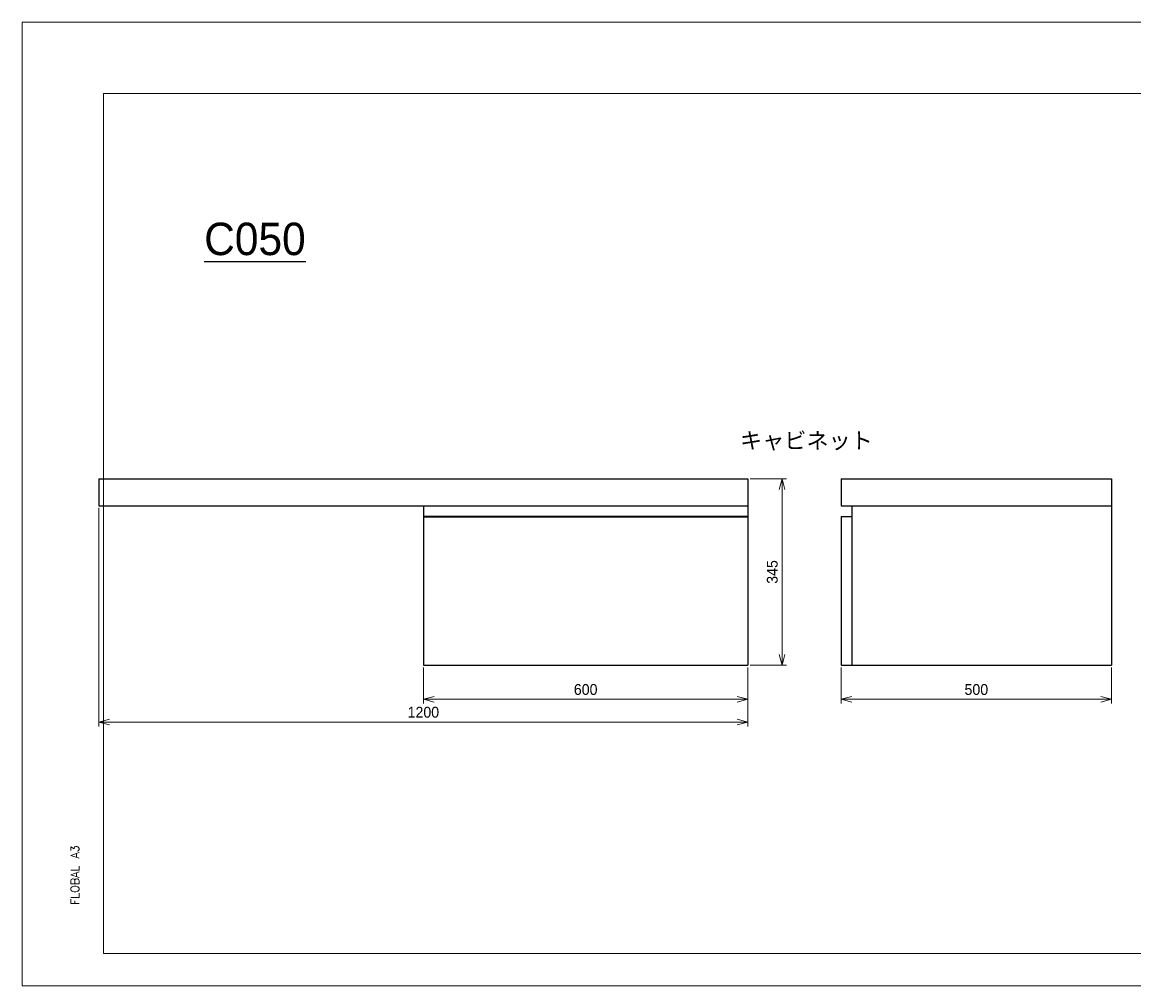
# Model space of a CAD drawing. Header units: millimetres. Extents: x 0 to 4099, y 0 to 1782.
# Tile 1 of 3: x 0 to 2054, y 0 to 1782. Entities that reach past the tile are written whole.
import ezdxf

# ---------------------------------------------------------------- set-up
doc = ezdxf.new("R2010")
doc.units = ezdxf.units.MM
doc.header["$LTSCALE"] = 0.3
doc.layers.add('HOJO', color=8, linetype='Continuous', lineweight=13, plot=False)
doc.layers.add('実線', color=3, linetype='Continuous', lineweight=35)
doc.layers.add('寸法', color=2, linetype='Continuous', lineweight=18)
doc.styles.add('MS Pゴシック', font='txt')
doc.styles.get("Standard").update_dxf_attribs({"font": 'txt.shx', "bigfont": 'bigfont.shx'})
doc.dimstyles.new('MyDim S＝1：6', dxfattribs={"dimtxt": 2.5, "dimasz": 2.5, "dimexe": 1, "dimexo": 0.5, "dimgap": 1, "dimtad": 3, "dimdsep": 46, "dimtxsty": 'MS Pゴシック', "dimblk": 'OPEN30', "dimcen": 0, "dimclrd": 256, "dimclre": 256, "dimclrt": 256, "dimazin": 2, "dimtfac": 1, "dimtmove": 0, "dimatfit": 3, "dimldrblk": 'OPEN30', "dimfxl": 1, "dimlwd": 18, "dimlwe": 18, "dimarcsym": 0})

# ---------------------------------------------------------------- blocks, each defined once
blk = doc.blocks.new('_Open30')
at = {"color": 0, "lineweight": -2}
for p, q in [((-1, 0.27), (0, 0)), ((0, 0), (-1, -0.27)), ((0, 0), (-1, 0))]:
    blk.add_line(p, q, dxfattribs=at)
blk = doc.blocks.new('*D26')
at = {"layer": 'Defpoints', "color": 0, "ltscale": 6, "transparency": 16777216}
for p in [(741.4, 592.8), (1341.4, 592.8), (741.4, 529.8)]:
    blk.add_point(p, dxfattribs=at)
at = {"layer": '寸法', "lineweight": 18, "ltscale": 6, "transparency": 16777216}
for p, q in [((741.4, 588.8), (741.4, 521.8)), ((1341.4, 588.8), (1341.4, 521.8)), ((1321.4, 529.8), (761.4, 529.8))]:
    blk.add_line(p, q, dxfattribs=at)
at = {"layer": '寸法', "lineweight": 18, "ltscale": 6, "transparency": 16777216, "xscale": 20, "yscale": 20, "zscale": 20, "rotation": 180}
blk.add_blockref('_Open30', (741.4, 529.8), dxfattribs=at)
at = {"layer": '寸法', "lineweight": 18, "ltscale": 6, "transparency": 16777216, "xscale": 20, "yscale": 20, "zscale": 20}
blk.add_blockref('_Open30', (1341.4, 529.8), dxfattribs=at)
at = {"layer": '寸法', "ltscale": 6, "transparency": 16777216, "insert": (1041.4, 547.8), "char_height": 20, "attachment_point": 5, "style": 'MS Pゴシック'}
blk.add_mtext('600', dxfattribs=at)
blk = doc.blocks.new('*D25')
at = {"layer": 'Defpoints', "color": 0, "ltscale": 6, "transparency": 16777216}
for p in [(141.4, 887.8), (1341.4, 592.8), (141.4, 487.8)]:
    blk.add_point(p, dxfattribs=at)
at = {"layer": '寸法', "lineweight": 18, "ltscale": 6, "transparency": 16777216}
for p, q in [((141.4, 883.8), (141.4, 479.8)), ((1341.4, 588.8), (1341.4, 479.8)), ((1321.4, 487.8), (161.4, 487.8))]:
    blk.add_line(p, q, dxfattribs=at)
at = {"layer": '寸法', "lineweight": 18, "ltscale": 6, "transparency": 16777216, "xscale": 20, "yscale": 20, "zscale": 20, "rotation": 180}
blk.add_blockref('_Open30', (141.4, 487.8), dxfattribs=at)
at = {"layer": '寸法', "lineweight": 18, "ltscale": 6, "transparency": 16777216, "xscale": 20, "yscale": 20, "zscale": 20}
blk.add_blockref('_Open30', (1341.4, 487.8), dxfattribs=at)
at = {"layer": '寸法', "ltscale": 6, "transparency": 16777216, "insert": (741.4, 505.8), "char_height": 20, "attachment_point": 5, "style": 'MS Pゴシック'}
blk.add_mtext('1200', dxfattribs=at)
blk = doc.blocks.new('*D24')
at = {"layer": 'Defpoints', "color": 0, "ltscale": 6, "transparency": 16777216}
for p in [(1341.4, 937.8), (1341.4, 592.8), (1404.4, 592.8)]:
    blk.add_point(p, dxfattribs=at)
at = {"layer": '寸法', "lineweight": 18, "ltscale": 6, "transparency": 16777216}
for p, q in [((1345.4, 937.8), (1412.4, 937.8)), ((1404.4, 917.8), (1404.4, 612.8)), ((1345.4, 592.8), (1412.4, 592.8))]:
    blk.add_line(p, q, dxfattribs=at)
at = {"layer": '寸法', "lineweight": 18, "ltscale": 6, "transparency": 16777216, "xscale": 20, "yscale": 20, "zscale": 20}
for p, rotation in [((1404.4, 937.8), 90), ((1404.4, 592.8), 270)]:
    blk.add_blockref('_Open30', p, dxfattribs=dict(at, rotation=rotation))
at = {"layer": '寸法', "ltscale": 6, "transparency": 16777216, "insert": (1386.4, 765.3), "char_height": 20, "attachment_point": 5, "rotation": 90, "style": 'MS Pゴシック'}
blk.add_mtext('345', dxfattribs=at)
blk = doc.blocks.new('*D27')
at = {"layer": 'Defpoints', "color": 0, "ltscale": 6, "transparency": 16777216}
for p in [(1513.5, 592.8), (2013.5, 592.8), (1513.5, 529.8)]:
    blk.add_point(p, dxfattribs=at)
at = {"layer": '寸法', "lineweight": 18, "ltscale": 6, "transparency": 16777216}
for p, q in [((1513.5, 588.8), (1513.5, 521.8)), ((2013.5, 588.8), (2013.5, 521.8)), ((1993.5, 529.8), (1533.5, 529.8))]:
    blk.add_line(p, q, dxfattribs=at)
at = {"layer": '寸法', "lineweight": 18, "ltscale": 6, "transparency": 16777216, "xscale": 20, "yscale": 20, "zscale": 20, "rotation": 180}
blk.add_blockref('_Open30', (1513.5, 529.8), dxfattribs=at)
at = {"layer": '寸法', "lineweight": 18, "ltscale": 6, "transparency": 16777216, "xscale": 20, "yscale": 20, "zscale": 20}
blk.add_blockref('_Open30', (2013.5, 529.8), dxfattribs=at)
at = {"layer": '寸法', "ltscale": 6, "transparency": 16777216, "insert": (1763.5, 547.8), "char_height": 20, "attachment_point": 5, "style": 'MS Pゴシック'}
blk.add_mtext('500', dxfattribs=at)

msp = doc.modelspace()

# ---------------------------------------------------------------- linework, layer by layer
at = {"ltscale": 6}
for p, q in [((141.436, 937.812), (1341.436, 937.812)), ((141.436, 937.812), (141.436, 887.812)), ((1341.436, 937.812), (1341.436, 592.812)), ((1513.471, 937.812), (1513.471, 887.812)), ((1513.471, 937.812), (2013.471, 937.812)), ((2013.471, 937.812), (2013.471, 592.812)), ((141.436, 887.812), (1341.436, 887.812)), ((741.436, 887.812), (741.436, 592.812)), ((1513.471, 887.812), (2013.471, 887.812)), ((1533.471, 887.812), (1533.471, 592.812)), ((1513.471, 867.812), (1533.471, 867.812)), ((1513.471, 867.812), (1513.471, 592.812)), ((741.436, 592.812), (1341.436, 592.812)), ((1513.471, 592.812), (2013.471, 592.812))]:
    msp.add_line(p, q, dxfattribs=at)
at = {"layer": 'HOJO', "ltscale": 6}
for p, q in [((0, 0), (0, 1782)), ((0, 1782), (4099.332, 1782)), ((2388, 1650), (150, 1650)), ((150, 60), (150, 1650)), ((2388, 60), (150, 60)), ((2520, 0), (0, 0))]:
    msp.add_line(p, q, dxfattribs=at)
at = {"layer": '実線', "ltscale": 6}
msp.add_line((741.436, 867.812), (1341.436, 867.812), dxfattribs=at)

# ---------------------------------------------------------------- texts
at = {"ltscale": 6, "attachment_point": 7, "style": 'MS Pゴシック'}
for s, insert, char_height in [('{\\LC050}', (336.305, 1350.432), 60), ('キャビネット', (1326.687, 989.748), 30)]:
    msp.add_mtext(s, dxfattribs=dict(at, insert=insert, char_height=char_height))
at = {"layer": 'HOJO', "ltscale": 6}
msp.add_text('FLOBAL A3', height=15, rotation=90, dxfattribs=at).set_placement((105, 149.375))

# ---------------------------------------------------------------- dimensions: what is measured, and where the dimension line sits
at = {"layer": '寸法', "ltscale": 6}
dim = msp.add_linear_dim(base=(1404.436, 592.812), p1=(1341.436, 937.812), p2=(1341.436, 592.812), angle=90, dimstyle='MyDim S＝1：6', dxfattribs=at)
dim.commit()
dim.dimension.update_dxf_attribs({"geometry": '*D24', "text_midpoint": (1386.436, 765.312)})
dim = msp.add_linear_dim(base=(141.436, 487.812), p1=(1341.436, 592.812), p2=(141.436, 887.812), dimstyle='MyDim S＝1：6', dxfattribs=at)
dim.commit()
dim.dimension.update_dxf_attribs({"geometry": '*D25', "text_midpoint": (741.436, 487.812), "dimtype": 160})
for base, p1, p2, picture, middle in [((741.436, 529.812), (1341.436, 592.812), (741.436, 592.812), '*D26', (1041.436, 547.812)), ((1513.471, 529.812), (2013.471, 592.812), (1513.471, 592.812), '*D27', (1763.471, 547.812))]:
    dim = msp.add_linear_dim(base=base, p1=p1, p2=p2, dimstyle='MyDim S＝1：6', dxfattribs=at)
    dim.commit()
    dim.dimension.update_dxf_attribs({"geometry": picture, "text_midpoint": middle})

doc.saveas('drawing.dxf')
